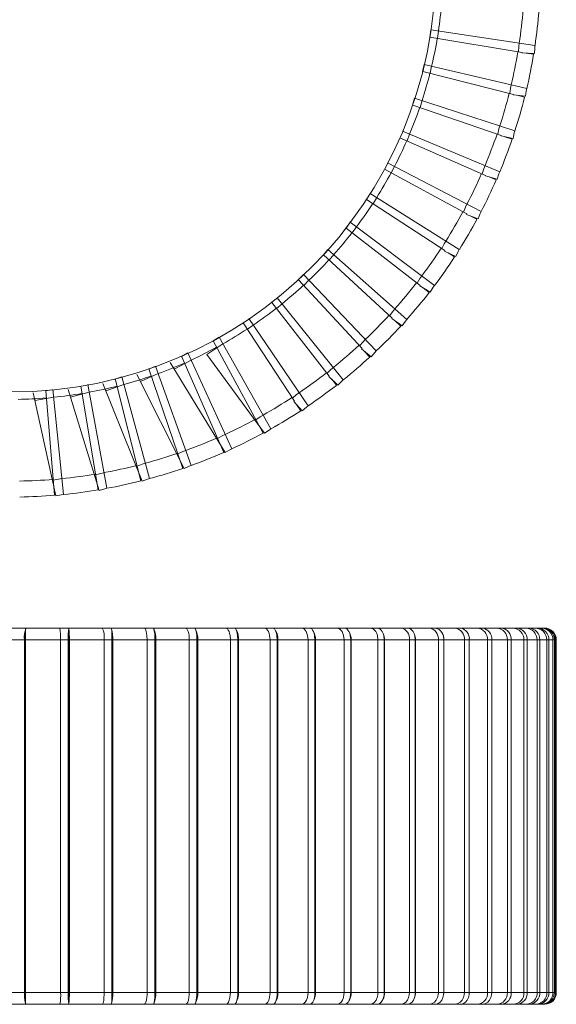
# Model space of a CAD drawing. Header units: millimetres. Extents: x -212 to 151, y -350 to 179.
# Tile 2 of 3: x -30 to 151, y -350 to -18. Entities that reach past the tile are written whole.
import ezdxf

# ---------------------------------------------------------------- set-up
doc = ezdxf.new("R2010")
doc.units = ezdxf.units.MM

msp = doc.modelspace()

# ---------------------------------------------------------------- linework, layer by layer
at = {"color": 7, "linetype": 'Continuous', "lineweight": 15}
for p, q in [((108.66, -21.18), (108.37, -23.56)), ((143.81, -26.44), (108.68, -21.18)), ((111.26, -21.56), (110.97, -23.99)), ((139.52, -28.75), (108.41, -23.56)), ((139.5, -28.93), (139.52, -28.75)), ((143.64, -29.06), (139.5, -28.93)), ((143.35, -29.39), (140.81, -28.97)), ((106.43, -32.79), (105.95, -35.14)), ((141.03, -40.94), (106.44, -32.79)), ((136.56, -42.89), (105.98, -35.15)), ((108.99, -33.39), (108.5, -35.79)), ((136.53, -43.06), (136.56, -42.89)), ((140.63, -43.53), (136.53, -43.06)), ((103.24, -44.18), (102.57, -46.48)), ((137.05, -55.16), (103.26, -44.18)), ((105.75, -44.99), (105.06, -47.34)), ((140.32, -43.84), (137.82, -43.21)), ((132.44, -56.73), (102.6, -46.49)), ((131.91, -69), (99.15, -55.27)), ((101.56, -56.28), (100.68, -58.56)), ((127.19, -70.19), (98.3, -57.52)), ((132.39, -56.9), (132.44, -56.73)), ((136.45, -57.71), (132.39, -56.9)), ((136.1, -57.99), (133.67, -57.16)), ((125.65, -82.37), (94.13, -65.99)), ((120.84, -83.17), (93.1, -68.15)), ((96.45, -67.19), (95.39, -69.39)), ((127.13, -70.36), (127.19, -70.19)), ((131.1, -71.49), (127.13, -70.36)), ((130.74, -71.75), (128.38, -70.71)), ((118.31, -95.18), (88.25, -76.25)), ((113.45, -95.57), (87.04, -78.32)), ((90.46, -77.64), (89.22, -79.74)), ((81.52, -85.97), (80.13, -87.94)), ((109.93, -107.33), (81.53, -85.99)), ((120.77, -83.33), (120.84, -83.17)), ((124.64, -84.79), (120.77, -83.33)), ((124.25, -85.01), (121.99, -83.79)), ((105.06, -107.33), (80.16, -87.95)), ((83.62, -87.56), (82.21, -89.55)), ((74.03, -95.13), (72.49, -96.97)), ((100.58, -118.76), (74.04, -95.14)), ((113.36, -95.73), (113.45, -95.57)), ((117.1, -97.5), (113.36, -95.73)), ((95.72, -118.35), (72.51, -96.99)), ((75.99, -96.88), (74.42, -98.75)), ((116.69, -97.69), (114.54, -96.29)), ((65.81, -103.63), (64.12, -105.33)), ((85.51, -128.56), (64.14, -105.36)), ((90.32, -129.37), (65.82, -103.64)), ((67.62, -105.53), (65.9, -107.27)), ((104.96, -107.47), (105.06, -107.33)), ((108.53, -109.55), (104.96, -107.47)), ((108.11, -109.71), (106.09, -108.13)), ((79.21, -139.1), (56.92, -111.44)), ((74.49, -137.9), (55.11, -113.01)), ((58.56, -113.47), (56.71, -115.06)), ((67.34, -147.88), (47.41, -118.47)), ((95.61, -118.49), (95.72, -118.35)), ((99, -120.86), (95.61, -118.49)), ((98.57, -120.98), (96.68, -119.24)), ((62.73, -146.29), (45.48, -119.88)), ((48.88, -120.63), (46.9, -122.06)), ((52.17, -157.1), (35.31, -125.94)), ((37.35, -124.68), (35.34, -126)), ((54.79, -155.65), (37.36, -124.69)), ((38.64, -126.97), (33.21, -130.53)), ((85.39, -128.69), (85.51, -128.56)), ((88.57, -131.33), (85.39, -128.69)), ((27.91, -132.44), (22.2, -135.54)), ((38.9, -163.58), (24.67, -131.14)), ((26.81, -130.05), (24.7, -131.2)), ((41.63, -162.36), (26.82, -130.06)), ((52.61, -157.12), (33.21, -130.53)), ((88.13, -131.42), (86.39, -129.53)), ((25.15, -168.95), (13.65, -135.44)), ((15.87, -134.53), (13.67, -135.5)), ((27.97, -167.95), (15.87, -134.55)), ((39.34, -163.64), (20.84, -133.31)), ((4.59, -138.09), (2.18, -138.93)), ((11, -173.16), (2.3, -138.82)), ((13.89, -172.4), (4.59, -138.11)), ((25.58, -169.04), (9.65, -137.29)), ((16.76, -137), (10.82, -139.63)), ((74.35, -138.02), (74.49, -137.9)), ((77.31, -140.91), (74.35, -138.02)), ((76.87, -140.96), (75.29, -138.93)), ((-19.31, -142.49), (-21.02, -142.77)), ((-15.12, -177.74), (-18.65, -142.39)), ((-3.04, -176.36), (-13.53, -142.41)), ((-3.45, -176.19), (-9.28, -141.25)), ((-0.51, -175.67), (-6.94, -140.73)), ((11.42, -173.29), (-1.84, -140.33)), ((5.28, -140.63), (-0.86, -142.76)), ((-17.71, -178.22), (-25.36, -143.52)), ((-18.39, -144.99), (-24.79, -146.08)), ((-18.1, -178.02), (-21.03, -142.71)), ((-6.47, -143.3), (-12.76, -144.91)), ((62.59, -146.4), (62.73, -146.29)), ((65.3, -149.53), (62.59, -146.4)), ((64.85, -149.54), (63.44, -147.39)), ((-202.16, -222.78), (-13.27, -222.78)), ((-27.87, -223.04), (-27.87, -349.33)), ((-13.33, -223.04), (-13.33, -224.02)), ((-13.26, -222.78), (79.68, -222.78)), ((79.69, -222.78), (90.71, -222.78)), ((90.71, -222.78), (100.92, -222.78)), ((100.92, -222.78), (110.25, -222.78)), ((110.26, -222.78), (118.64, -222.78)), ((118.65, -222.78), (126.03, -222.78)), ((126.04, -222.78), (132.37, -222.78)), ((132.38, -222.78), (137.61, -222.78)), ((137.63, -222.78), (141.72, -222.78)), ((141.76, -222.78), (144.68, -222.78)), ((144.73, -222.78), (147.04, -222.78)), ((-42.62, -226.78), (-28.25, -226.78)), ((-28.25, -226.78), (-28.25, -345.59)), ((-28.11, -226.78), (-28.11, -345.59)), ((-28.11, -228.28), (-27.87, -228.28)), ((-27.87, -226.78), (-13.48, -226.78)), ((-16.1, -226.78), (-16.1, -345.59)), ((-13.48, -226.78), (-13.48, -345.59)), ((-13.42, -226.78), (-13.42, -345.59)), ((-13.42, -228.28), (-13.09, -228.28)), ((-13.2, -226.78), (-13.2, -345.59)), ((-13.12, -226.78), (-13.12, -345.59)), ((-13.12, -226.78), (1.2, -226.78)), ((-1.42, -226.78), (-1.42, -345.59)), ((1.2, -226.78), (1.2, -345.59)), ((1.37, -226.78), (1.37, -345.59)), ((1.53, -226.78), (1.53, -345.59)), ((1.53, -226.78), (15.67, -226.78)), ((13.08, -226.78), (13.08, -345.59)), ((15.67, -226.78), (15.67, -345.59)), ((15.74, -226.78), (15.74, -345.59)), ((15.98, -226.78), (15.98, -345.59)), ((15.98, -226.78), (29.85, -226.78)), ((27.3, -226.78), (27.3, -345.59)), ((29.85, -226.78), (29.85, -345.59)), ((30.13, -226.78), (43.63, -226.78)), ((30.13, -226.78), (30.13, -345.59)), ((41.14, -226.78), (41.14, -345.59)), ((43.63, -226.78), (43.63, -345.59)), ((43.89, -226.78), (43.89, -345.59)), ((43.89, -226.78), (56.93, -226.78)), ((54.51, -226.78), (54.51, -345.59)), ((56.93, -226.78), (56.93, -345.59)), ((57.15, -226.78), (69.65, -226.78)), ((57.15, -226.78), (57.15, -345.59)), ((67.32, -226.78), (67.32, -345.59)), ((69.65, -226.78), (69.65, -345.59)), ((69.83, -226.78), (69.83, -345.59)), ((69.83, -226.78), (81.69, -226.78)), ((79.47, -226.78), (79.47, -345.59)), ((81.69, -226.78), (81.69, -345.59)), ((81.85, -226.78), (81.85, -345.59)), ((81.85, -226.78), (93, -226.78)), ((90.9, -226.78), (90.9, -345.59)), ((93, -226.78), (93, -345.59)), ((93.12, -226.78), (103.47, -226.78)), ((93.12, -226.78), (93.12, -345.59)), ((101.51, -226.78), (101.51, -345.59)), ((103.47, -226.78), (103.47, -345.59)), ((103.56, -226.78), (103.56, -345.59)), ((103.56, -226.78), (113.05, -226.78)), ((111.24, -226.78), (111.24, -345.59)), ((113.05, -226.78), (113.05, -345.59)), ((113.1, -226.78), (113.1, -345.59)), ((113.1, -226.78), (121.67, -226.78)), ((120.02, -226.78), (120.02, -345.59)), ((121.65, -226.26), (121.68, -226.78)), ((121.67, -226.78), (121.67, -345.59)), ((121.68, -226.78), (121.68, -345.59)), ((121.68, -226.78), (150.36, -226.78)), ((127.79, -226.78), (127.79, -345.59)), ((129.26, -226.78), (129.26, -345.59)), ((134.5, -226.78), (134.5, -345.59)), ((135.78, -226.78), (135.78, -345.59)), ((140.09, -226.78), (140.09, -345.59)), ((141.18, -226.78), (141.18, -345.59)), ((144.54, -226.78), (144.54, -345.59)), ((145.43, -226.78), (145.43, -345.59)), ((147.81, -226.78), (147.81, -345.59)), ((148.5, -226.78), (148.5, -345.59)), ((149.88, -226.78), (149.88, -345.59)), ((150.36, -226.78), (150.36, -345.59)), ((150.44, -226.78), (151, -226.78)), ((150.74, -226.78), (150.74, -345.59)), ((151, -226.78), (151, -345.59)), ((-28.11, -235.48), (-27.87, -235.6)), ((-13.42, -235.8), (-13.2, -235.91)), ((-28.11, -246.28), (-27.87, -246.28)), ((-13.42, -246.28), (-13.2, -246.28)), ((-27.87, -334.28), (-28.11, -334.28)), ((-13.2, -334.28), (-13.42, -334.28)), ((-28.11, -338.28), (-27.87, -338.28)), ((-13.54, -338.28), (-13.2, -338.28)), ((-27.87, -344.28), (-28.11, -344.28)), ((-13.2, -344.28), (-13.42, -344.28)), ((-42.62, -345.59), (-28.25, -345.59)), ((-27.87, -345.59), (-13.48, -345.59)), ((-13.33, -348.35), (-13.33, -349.33)), ((-13.12, -345.59), (1.2, -345.59)), ((1.53, -345.59), (15.67, -345.59)), ((15.98, -345.59), (29.85, -345.59)), ((30.13, -345.59), (43.63, -345.59)), ((43.89, -345.59), (56.93, -345.59)), ((57.15, -345.59), (69.65, -345.59)), ((69.83, -345.59), (81.69, -345.59)), ((81.85, -345.59), (93, -345.59)), ((93.12, -345.59), (103.47, -345.59)), ((103.56, -345.59), (113.05, -345.59)), ((113.1, -345.59), (113.06, -346.18)), ((113.1, -345.59), (121.67, -345.59)), ((121.68, -345.59), (121.68, -345.73)), ((121.68, -345.59), (150.36, -345.59)), ((150.44, -345.59), (151, -345.59)), ((-56.61, -349.59), (-27.87, -349.59)), ((-28.01, -349.57), (-28.04, -349.56)), ((-27.87, -349.33), (-27.69, -349.59)), ((-27.69, -349.59), (-27.87, -349.59)), ((-27.65, -349.59), (-16.36, -349.59)), ((-24.94, -349.57), (-24.95, -349.56)), ((-16.36, -349.57), (-16.36, -349.56)), ((-16.35, -349.59), (-2.01, -349.59)), ((-13.55, -349.57), (-13.61, -349.56)), ((-13.44, -349.59), (-13.45, -349.59)), ((-13.26, -349.59), (-13.44, -349.59)), ((-10.52, -349.57), (-10.54, -349.56)), ((-1.99, -349.57), (-2.01, -349.56)), ((-1.99, -349.59), (12.16, -349.59)), ((0.89, -349.59), (0.87, -349.59)), ((1.07, -349.59), (0.89, -349.59)), ((3.78, -349.57), (3.75, -349.56)), ((12.19, -349.57), (12.16, -349.56)), ((12.2, -349.59), (26.06, -349.59)), ((15.03, -349.59), (15, -349.59)), ((15.2, -349.59), (15.03, -349.59)), ((17.87, -349.57), (17.83, -349.56)), ((26.11, -349.57), (26.06, -349.56)), ((26.09, -349.59), (39.59, -349.59)), ((28.87, -349.59), (28.83, -349.59)), ((29.04, -349.59), (28.87, -349.59)), ((31.64, -349.57), (31.59, -349.56)), ((39.65, -349.57), (39.59, -349.56)), ((39.63, -349.59), (52.66, -349.59)), ((42.33, -349.59), (42.28, -349.59)), ((42.37, -349.58), (42.33, -349.59)), ((42.5, -349.59), (42.33, -349.59)), ((45.01, -349.57), (44.95, -349.56)), ((52.73, -349.57), (52.66, -349.56)), ((52.73, -349.59), (65.19, -349.59)), ((55.31, -349.59), (55.23, -349.59)), ((55.41, -349.58), (55.31, -349.59)), ((55.47, -349.59), (55.31, -349.59)), ((55.32, -349.59), (55.44, -349.59)), ((65.26, -349.57), (65.19, -349.56)), ((65.28, -349.59), (67.34, -349.59)), ((67.76, -349.59), (67.86, -349.59)), ((67.95, -349.59), (77.07, -349.59)), ((77.16, -349.57), (77.07, -349.56)), ((77.19, -349.59), (79.23, -349.59)), ((79.54, -349.59), (79.64, -349.59)), ((79.55, -349.59), (90.26, -349.59)), ((88.34, -349.57), (88.24, -349.56)), ((90.41, -349.59), (100.47, -349.59)), ((90.49, -349.59), (90.41, -349.59)), ((90.63, -349.59), (90.49, -349.59)), ((98.72, -349.57), (98.62, -349.56)), ((100.61, -349.59), (109.81, -349.59)), ((100.71, -349.59), (100.61, -349.59)), ((100.83, -349.59), (100.71, -349.59)), ((108.24, -349.57), (108.13, -349.56)), ((109.94, -349.59), (118.22, -349.59)), ((110.04, -349.59), (109.94, -349.59)), ((110.16, -349.59), (110.04, -349.59)), ((116.83, -349.57), (116.71, -349.56)), ((118.33, -349.59), (124.51, -349.59)), ((118.43, -349.59), (118.33, -349.59)), ((118.54, -349.59), (118.43, -349.59)), ((124.43, -349.57), (124.31, -349.56)), ((125.72, -349.59), (131.06, -349.59)), ((125.83, -349.59), (125.72, -349.59)), ((125.92, -349.59), (125.83, -349.59)), ((130.99, -349.57), (130.86, -349.56)), ((132.06, -349.59), (136.52, -349.59)), ((132.17, -349.59), (132.06, -349.59)), ((132.25, -349.59), (132.17, -349.59)), ((136.47, -349.57), (136.33, -349.56)), ((137.3, -349.59), (140.68, -349.59)), ((137.42, -349.59), (137.3, -349.59)), ((137.49, -349.59), (137.42, -349.59)), ((140.82, -349.57), (140.68, -349.56)), ((141.42, -349.59), (143.88, -349.59)), ((141.6, -349.59), (141.54, -349.59)), ((144.02, -349.57), (143.88, -349.56)), ((144.38, -349.59), (145.9, -349.59)), ((144.55, -349.59), (144.51, -349.59)), ((146.05, -349.57), (145.9, -349.56)), ((146.17, -349.59), (146.74, -349.59)), ((146.32, -349.59), (146.29, -349.59)), ((146.9, -349.59), (146.89, -349.59))]:
    msp.add_line(p, q, dxfattribs=at)
at = {"color": 7, "linetype": 'Continuous', "lineweight": 15, "flags": 128}
for points in [[(138.51, -25.64), (138.38, -26.72), (138.29, -28.55)], [(143.81, -26.44), (143.73, -27.16), (143.64, -29.06)], [(135.8, -39.71), (135.59, -40.77), (135.34, -42.58)], [(141.03, -40.94), (140.89, -41.65), (140.63, -43.53)], [(131.95, -53.5), (131.65, -54.54), (131.25, -56.33)], [(137.05, -55.16), (136.85, -55.85), (136.45, -57.71)], [(126.97, -66.92), (126.58, -67.94), (126.04, -69.69)], [(131.91, -69), (131.66, -69.67), (131.1, -71.49)], [(120.89, -79.89), (120.43, -80.87), (119.74, -82.57)], [(125.65, -82.37), (125.34, -83.02), (124.64, -84.79)], [(113.77, -92.32), (113.22, -93.25), (112.4, -94.89)], [(118.31, -95.18), (117.95, -95.8), (117.1, -97.5)], [(105.64, -104.11), (105.02, -105), (104.07, -106.56)], [(109.93, -107.33), (109.52, -107.93), (108.53, -109.55)], [(96.57, -115.19), (95.88, -116.03), (94.8, -117.5)], [(100.58, -118.76), (100.12, -119.32), (99, -120.86)], [(86.62, -125.49), (85.86, -126.26), (84.66, -127.64)], [(90.32, -129.37), (89.81, -129.89), (88.57, -131.33)], [(75.85, -134.92), (75.03, -135.63), (73.72, -136.91)], [(79.21, -139.1), (78.66, -139.58), (77.31, -140.91)], [(64.33, -143.44), (63.46, -144.08), (62.04, -145.24)], [(67.34, -147.88), (66.76, -148.31), (65.3, -149.53)], [(54.79, -155.65), (54.17, -156.03), (52.61, -157.12)], [(41.63, -162.36), (40.99, -162.68), (39.34, -163.64)], [(27.97, -167.95), (27.3, -168.22), (25.58, -169.04)], [(13.89, -172.4), (13.2, -172.62), (11.42, -173.29)], [(-0.51, -175.67), (-1.21, -175.83), (-3.04, -176.36)], [(-15.12, -177.74), (-15.84, -177.84), (-17.71, -178.22)], [(-13.26, -222.78), (-13.32, -222.99), (-13.33, -223.04)], [(12.16, -222.78), (12.5, -223.06), (12.66, -223.43), (12.81, -223.95), (12.93, -224.59), (13.01, -225.31), (13.08, -226.78)], [(26.06, -222.78), (26.52, -223.06), (26.74, -223.43), (26.93, -223.95), (27.09, -224.59), (27.21, -225.31), (27.3, -226.78)], [(29.07, -222.78), (29.36, -223.06), (29.5, -223.43), (29.62, -223.95), (29.72, -224.59), (29.8, -225.31), (29.85, -226.78)], [(39.59, -222.78), (40.16, -223.06), (40.44, -223.43), (40.69, -223.95), (40.89, -224.59), (41.03, -225.31), (41.14, -226.78)], [(42.53, -222.78), (42.94, -223.06), (43.14, -223.43), (43.31, -223.95), (43.45, -224.59), (43.56, -225.31), (43.63, -226.78)], [(52.66, -222.78), (53.34, -223.06), (53.67, -223.43), (53.97, -223.95), (54.21, -224.59), (54.38, -225.31), (54.51, -226.78)], [(55.51, -222.78), (56.03, -223.06), (56.29, -223.43), (56.51, -223.95), (56.7, -224.59), (56.83, -225.31), (56.93, -226.78)], [(65.19, -222.78), (65.97, -223.06), (66.35, -223.43), (66.69, -223.95), (66.97, -224.59), (67.17, -225.31), (67.32, -226.78)], [(67.93, -222.78), (68.56, -223.06), (68.87, -223.43), (69.14, -223.95), (69.36, -224.59), (69.52, -225.31), (69.65, -226.78)], [(77.07, -222.78), (77.96, -223.06), (78.39, -223.43), (78.77, -223.95), (79.08, -224.59), (79.31, -225.31), (79.47, -226.78)], [(79.68, -222.78), (80.42, -223.06), (80.78, -223.43), (81.11, -223.95), (81.37, -224.59), (81.55, -225.31), (81.69, -226.78)], [(88.24, -222.78), (89.22, -223.06), (89.7, -223.43), (90.12, -223.95), (90.47, -224.59), (90.71, -225.31), (90.9, -226.78)], [(90.71, -222.78), (91.55, -223.06), (91.96, -223.43), (92.33, -223.95), (92.62, -224.59), (92.84, -225.31), (93, -226.78)], [(100.92, -222.78), (101.86, -223.06), (102.32, -223.43), (102.72, -223.95), (103.06, -224.59), (103.29, -225.31), (103.47, -226.78)], [(-28.25, -345.59), (-28.24, -346.45), (-28.2, -347.33), (-28.12, -348.17), (-28.02, -348.87), (-27.9, -349.34), (-27.77, -349.57), (-27.69, -349.59)], [(15.67, -345.59), (15.66, -346.45), (15.63, -347.33), (15.57, -348.17), (15.48, -348.87), (15.38, -349.34), (15.27, -349.57), (15.24, -349.58)], [(29.85, -345.59), (29.83, -346.45), (29.77, -347.33), (29.67, -348.17), (29.52, -348.87), (29.34, -349.34), (29.15, -349.57), (29.1, -349.58)], [(43.63, -345.59), (43.61, -346.45), (43.52, -347.33), (43.37, -348.17), (43.16, -348.87), (42.91, -349.34), (42.64, -349.57), (42.57, -349.58)], [(56.93, -345.59), (56.9, -346.45), (56.79, -347.33), (56.6, -348.17), (56.33, -348.87), (56, -349.34), (55.66, -349.57), (55.57, -349.58)], [(69.65, -345.59), (69.61, -346.45), (69.47, -347.33), (69.24, -348.17), (68.91, -348.87), (68.52, -349.34), (68.1, -349.57), (67.99, -349.58)], [(81.69, -345.59), (81.65, -346.45), (81.49, -347.33), (81.22, -348.17), (80.84, -348.87), (80.38, -349.34), (79.89, -349.57), (79.76, -349.58)], [(93, -345.59), (92.94, -346.45), (92.77, -347.33), (92.46, -348.17), (92.02, -348.87), (91.5, -349.34), (90.94, -349.57), (90.79, -349.58)], [(103.47, -345.59), (103.41, -346.45), (103.22, -347.33), (102.87, -348.17), (102.38, -348.87), (101.8, -349.34), (101.18, -349.57), (101.01, -349.58)], [(113.05, -345.59), (112.99, -346.45), (112.77, -347.33), (112.39, -348.17), (111.86, -348.87), (111.22, -349.34), (110.54, -349.57), (110.35, -349.58)], [(121.67, -345.59), (121.6, -346.45), (121.36, -347.33), (120.95, -348.17), (120.38, -348.87), (119.69, -349.34), (118.95, -349.57), (118.75, -349.58)], [(129.26, -345.59), (129.19, -346.45), (128.94, -347.33), (128.5, -348.17), (127.88, -348.87), (127.14, -349.34), (126.36, -349.57), (126.15, -349.58)], [(-30.8, -349.59), (-29.82, -349.59), (-27.73, -349.59)], [(-27.7, -349.59), (-25.92, -349.59), (-24.94, -349.59)], [(-16.36, -349.59), (-15.37, -349.59), (-13.28, -349.59)], [(-13.33, -349.33), (-13.28, -349.57), (-13.26, -349.59)], [(-13.26, -349.59), (-11.5, -349.59), (-10.52, -349.59)], [(-1.99, -349.59), (-1.02, -349.59), (1.08, -349.59)], [(1.09, -349.59), (2.82, -349.59), (3.78, -349.59)], [(12.19, -349.59), (13.16, -349.59), (15.24, -349.59)], [(15.08, -349.59), (16.93, -349.59), (17.87, -349.59)], [(26.11, -349.59), (27.05, -349.59), (29.1, -349.59)], [(28.84, -349.59), (30.73, -349.59), (31.64, -349.59)], [(39.65, -349.59), (40.57, -349.59), (42.57, -349.59)], [(42.32, -349.59), (44.13, -349.59), (45.01, -349.59)], [(52.73, -349.59), (53.62, -349.59), (55.56, -349.59)], [(65.26, -349.59), (66.11, -349.59), (67.99, -349.59)], [(77.16, -349.59), (77.96, -349.59), (79.76, -349.59)], [(88.34, -349.59), (89.09, -349.59), (90.79, -349.59)], [(98.72, -349.59), (99.42, -349.59), (101.01, -349.59)], [(108.24, -349.59), (108.88, -349.59), (110.35, -349.59)], [(116.83, -349.59), (117.41, -349.59), (118.75, -349.59)], [(124.43, -349.59), (124.94, -349.59), (126.15, -349.59)], [(130.99, -349.59), (131.43, -349.59), (132.49, -349.59)], [(136.47, -349.59), (136.83, -349.59), (137.74, -349.59)], [(140.82, -349.59), (141.11, -349.59), (141.86, -349.59)], [(144.02, -349.59), (144.23, -349.59), (144.81, -349.59)], [(144.62, -349.59), (144.71, -349.59), (144.84, -349.59)], [(146.29, -349.59), (146.1, -349.59), (145.97, -349.59)], [(146.05, -349.59), (146.18, -349.59), (146.59, -349.59)], [(146.89, -349.59), (146.94, -349.59), (147.18, -349.59)]]:
    msp.add_lwpolyline(points, dxfattribs=at)
at = {"color": 8, "linetype": 'Continuous', "lineweight": 15, "flags": 128}
for points in [[(52.15, -150.97), (51.23, -151.54), (49.73, -152.59)], [(39.39, -157.48), (38.43, -157.96), (36.84, -158.89)], [(26.14, -162.91), (25.14, -163.31), (23.49, -164.1)], [(12.49, -167.22), (11.45, -167.54), (9.74, -168.19)], [(-15.66, -172.4), (-16.73, -172.55), (-18.53, -172.91)], [(-1.48, -170.4), (-2.54, -170.63), (-4.3, -171.14)], [(-1.42, -345.59), (-1.44, -346.45), (-1.48, -347.33), (-1.56, -348.17), (-1.67, -348.87), (-1.81, -349.34), (-1.95, -349.57), (-1.99, -349.57)], [(13.08, -345.59), (13.06, -346.45), (12.99, -347.33), (12.86, -348.17), (12.69, -348.87), (12.48, -349.34), (12.25, -349.57), (12.19, -349.57)], [(27.3, -345.59), (27.27, -346.45), (27.17, -347.33), (27, -348.17), (26.77, -348.87), (26.49, -349.34), (26.19, -349.57), (26.11, -349.57)], [(41.14, -345.59), (41.1, -346.45), (40.98, -347.33), (40.77, -348.17), (40.48, -348.87), (40.13, -349.34), (39.75, -349.57), (39.65, -349.57)], [(54.51, -345.59), (54.47, -346.45), (54.32, -347.33), (54.07, -348.17), (53.72, -348.87), (53.3, -349.34), (52.85, -349.57), (52.73, -349.57)], [(67.32, -345.59), (67.27, -346.45), (67.1, -347.33), (66.81, -348.17), (66.41, -348.87), (65.92, -349.34), (65.4, -349.57), (65.26, -349.57)], [(79.47, -345.59), (79.42, -346.45), (79.24, -347.33), (78.91, -348.17), (78.45, -348.87), (77.9, -349.34), (77.32, -349.57), (77.16, -349.57)], [(90.9, -345.59), (90.84, -346.45), (90.63, -347.33), (90.27, -348.17), (89.77, -348.87), (89.16, -349.34), (88.51, -349.57), (88.34, -349.57)], [(101.51, -345.59), (101.45, -346.45), (101.22, -347.33), (100.83, -348.17), (100.28, -348.87), (99.62, -349.34), (98.91, -349.57), (98.72, -349.57)], [(111.24, -345.59), (111.17, -346.45), (110.93, -347.33), (110.51, -348.17), (109.91, -348.87), (109.2, -349.34), (108.44, -349.57), (108.24, -349.57)], [(120.02, -345.59), (119.94, -346.45), (119.69, -347.33), (119.24, -348.17), (118.61, -348.87), (117.85, -349.34), (117.05, -349.57), (116.83, -349.57)]]:
    msp.add_lwpolyline(points, dxfattribs=at)
at = {"color": 7, "linetype": 'Continuous', "lineweight": 15}
msp.add_circle((-32.85, 0.01), 143.21, dxfattribs=at)
for centre, radius, start, end in [((-32.85, 0.01), 145.72, 351.4858, 355.2632), ((-32.85, 0.01), 173.27, 351.4858, 355.2632), ((-32.85, 0.01), 178.64, 351.4858, 355.2632), ((-32.85, 0.01), 145.72, 346.749, 350.5263), ((-32.85, 0.01), 173.27, 346.749, 350.5263), ((-32.85, 0.01), 178.64, 346.749, 350.5263), ((-32.85, 0.01), 145.72, 342.0121, 345.7895), ((-32.85, 0.01), 173.27, 342.0121, 345.7895), ((-32.85, 0.01), 178.64, 342.0121, 345.7895), ((-32.85, 0.01), 145.72, 337.2753, 341.0526), ((-32.85, 0.01), 173.27, 337.2753, 341.0526), ((-32.85, 0.01), 145.72, 332.5384, 336.3158), ((-32.85, 0.01), 178.64, 337.2753, 341.0526), ((-32.85, 0.01), 145.72, 327.8016, 331.5789), ((-32.85, 0.01), 173.27, 332.5384, 336.3158), ((-32.85, 0.01), 178.64, 332.5384, 336.3158), ((-32.85, 0.01), 145.72, 323.0647, 326.8421), ((-32.85, 0.01), 173.27, 327.8016, 331.5789), ((-32.85, 0.01), 178.64, 327.8016, 331.5789), ((-32.85, 0.01), 145.72, 318.3279, 322.1053), ((-32.85, 0.01), 173.27, 323.0647, 326.8421), ((-32.85, 0.01), 145.72, 313.5911, 317.3684), ((-32.85, 0.01), 178.64, 323.0647, 326.8421), ((-32.85, 0.01), 145.72, 308.8542, 312.6316), ((-32.85, 0.01), 173.27, 318.3279, 322.1053), ((-32.85, 0.01), 178.64, 318.3279, 322.1053), ((-32.85, 0.01), 145.72, 304.1174, 307.8947), ((-32.85, 0.01), 173.27, 313.5911, 317.3684), ((-32.85, 0.01), 145.72, 299.3805, 303.1579), ((-32.85, 0.01), 178.64, 313.5911, 317.3684), ((-32.85, 0.01), 145.72, 294.6437, 298.4211), ((-32.85, 0.01), 173.27, 308.8542, 312.6316), ((-32.85, 0.01), 178.64, 308.8542, 312.6316), ((-32.85, 0.01), 145.72, 289.9069, 293.6842), ((-32.85, 0.01), 145.72, 285.17, 288.9474), ((-32.85, 0.01), 173.27, 304.1174, 307.8947), ((-32.85, 0.01), 145.72, 280.4332, 284.2105), ((-32.85, 0.01), 178.64, 304.1174, 307.8947), ((-32.85, 0.01), 145.72, 270.9595, 274.7368), ((-32.85, 0.01), 145.72, 275.6963, 279.4737), ((-32.85, 0.01), 173.27, 299.3805, 303.1579), ((-32.85, 0.01), 173.27, 294.6437, 298.4211), ((-32.85, 0.01), 178.64, 299.3805, 303.1579), ((-32.85, 0.01), 173.27, 289.9069, 293.6842), ((-32.85, 0.01), 178.64, 294.6437, 298.4211), ((-32.85, 0.01), 173.27, 285.17, 288.9474), ((-32.85, 0.01), 178.64, 289.9069, 293.6842), ((-32.85, 0.01), 173.27, 280.4332, 284.2105), ((-32.85, 0.01), 178.64, 285.17, 288.9474), ((-32.85, 0.01), 173.27, 275.6963, 279.4737), ((-32.85, 0.01), 173.27, 270.9595, 274.7368), ((-32.85, 0.01), 178.64, 280.4332, 284.2105), ((-32.85, 0.01), 178.64, 270.9595, 274.7368), ((-32.85, 0.01), 178.64, 275.6963, 279.4737), ((-20.38, -225.8), 7.93, 157.6174, 187.1177), ((-16.59, -226.41), 11.53, 168.025, 181.836), ((-31.48, -225.78), 15.41, 356.2952, 11.2431), ((6.02, -225.78), 19.52, 171.1506, 182.9289), ((16, -226.4), 29.43, 175.3482, 180.7305), ((-32.48, -226.42), 19.29, 358.9326, 6.9373), ((-36.65, -226.24), 23.54, 358.6925, 7.8102), ((-8.62, -225.8), 7.26, 352.2624, 24.5811), ((-31.22, -225.78), 32.44, 358.235, 5.3086), ((-10.53, -226.25), 12.07, 357.5023, 15.4176), ((-11.04, -226.58), 12.41, 359.1043, 10.0551), ((6.51, -225.79), 9.21, 353.8498, 19.0859), ((7.62, -226.27), 8.38, 356.5242, 22.6464), ((4.81, -226.74), 10.92, 359.7964, 7.1137), ((23.52, -226.29), 6.63, 355.8165, 29.366), ((36.88, -226.54), 7.01, 358.0255, 25.801), ((50.91, -226.57), 6.25, 358.0988, 28.4133), ((64.13, -226.6), 5.71, 358.2366, 30.5278), ((76.55, -226.63), 5.31, 358.419, 32.2004), ((87.67, -226.74), 5.45, 359.5733, 22.9148), ((97.96, -226.3), 3.59, 352.3797, 79.4503), ((98.43, -226.75), 5.13, 359.6786, 21.9742), ((107.62, -226.38), 3.64, 353.7959, 82.023), ((109.52, -226.27), 3.57, 351.7688, 78.1934), ((108.2, -226.76), 4.9, 359.8478, 20.6318), ((116.33, -226.46), 3.7, 355.129, 84.1131), ((118.08, -226.35), 3.62, 353.2038, 80.9982), ((124.03, -226.54), 3.77, 356.3389, 85.7976), ((125.6, -226.43), 3.68, 354.5779, 83.2821), ((130.67, -226.6), 3.83, 357.3987, 87.1378), ((132.05, -226.51), 3.74, 355.8438, 85.1299), ((136.21, -226.66), 3.89, 358.2904, 88.1817), ((137.38, -226.58), 3.81, 356.9698, 86.6093), ((140.61, -226.71), 3.93, 359.0021, 88.9661), ((141.57, -226.64), 3.86, 357.9344, 87.7735), ((143.85, -226.75), 3.97, 359.5264, 89.5184), ((144.58, -226.69), 3.91, 358.7234, 88.6639), ((145.89, -226.77), 3.99, 359.8585, 89.8578), ((146.4, -226.73), 3.95, 359.3278, 89.3116), ((146.74, -226.78), 4, 359.996, 89.996), ((147.02, -226.76), 3.98, 359.7416, 89.7393), ((-16.59, -345.96), 11.53, 178.164, 191.975), ((0.7, -346.84), 14.23, 174.9775, 191.1462), ((16, -345.97), 29.43, 179.2695, 184.6518), ((-32.7, -345.94), 19.51, 353.1081, 1.0221), ((-36.65, -346.13), 23.54, 352.1898, 1.3075), ((-24.66, -346.81), 25.89, 353.8677, 2.7064), ((-10.53, -346.12), 12.07, 344.5824, 2.4977), ((-10.68, -345.81), 12.05, 349.7425, 1.0529), ((7.08, -346.06), 8.92, 339.3135, 3.0001), ((4.83, -345.63), 10.91, 352.7308, 0.2032), ((23.52, -346.07), 6.63, 330.634, 4.1835), ((38.25, -346.04), 5.65, 324.5036, 4.6019), ((51.26, -345.88), 5.9, 330.6445, 2.8295), ((64.14, -345.77), 5.69, 329.2144, 1.7866), ((76.57, -345.74), 5.29, 327.2392, 1.6234), ((87.83, -345.66), 5.29, 334.6487, 0.7518), ((98.43, -345.62), 5.13, 338.0476, 0.3209), ((132.16, -345.96), 3.64, 275.1431, 5.7908), ((137.48, -345.87), 3.71, 273.9467, 4.395), ((141.66, -345.8), 3.78, 273.0115, 3.2094), ((144.66, -345.74), 3.84, 272.3, 2.2459), ((146.47, -345.69), 3.89, 271.7845, 1.5115), ((147.08, -345.66), 3.92, 271.4452, 1.0102), ((141.42, -345.83), 3.76, 259.6832, 271.8214), ((144.38, -345.7), 3.89, 263.5375, 271.7927)]:
    msp.add_arc(centre, radius, start, end, dxfattribs=at)
at = {"color": 8, "linetype": 'Continuous', "lineweight": 15}
for centre, radius, start, end in [((-27.71, -346.84), 11.68, 346.5257, 6.1615), ((124.22, -345.98), 3.59, 273.4028, 6.1855), ((130.84, -345.9), 3.67, 272.3401, 4.8578), ((136.37, -345.83), 3.73, 271.5179, 3.7499), ((140.76, -345.78), 3.79, 270.9034, 2.8712), ((143.99, -345.74), 3.83, 270.4724, 2.227), ((146.03, -345.71), 3.85, 270.2083, 1.8201), ((146.88, -345.7), 3.86, 270.101, 1.652)]:
    msp.add_arc(centre, radius, start, end, dxfattribs=at)

doc.saveas('drawing.dxf')
